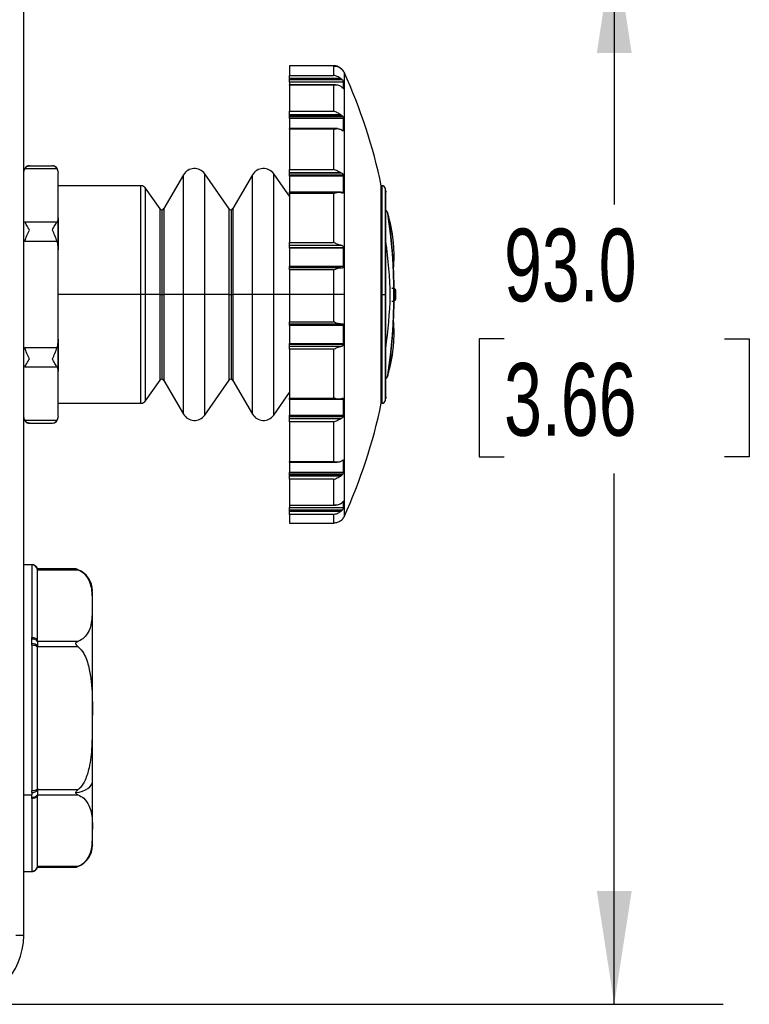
# Model space of a CAD drawing. Header units: millimetres. Extents: x 19 to 819, y 19 to 629.
# Tile 13 of 21: x 574 to 638, y 306 to 392. Entities that reach past the tile are written whole.
import ezdxf

# ---------------------------------------------------------------- set-up
doc = ezdxf.new("R2010")
doc.units = ezdxf.units.MM
doc.header["$LTSCALE"] = 3
doc.layers.add('DIMENSIONS', color=140, linetype='Continuous', lineweight=25)
doc.styles.add('SLDTEXTSTYLE0', font='TXT', dxfattribs={"width": 0.7})
doc.dimstyles.new('SLDDIMSTYLE1', dxfattribs={"dimtxt": 6.474023, "dimasz": 9.906, "dimexe": 0, "dimexo": 0.0625, "dimgap": 1.618506, "dimtad": 0, "dimtih": 1, "dimtoh": 1, "dimrnd": 1e-09, "dimzin": 4, "dimdsep": 46, "dimtxsty": 'SLDTEXTSTYLE0', "dimsah": 1, "dimcen": 0.09, "dimadec": 0, "dimazin": 1, "dimtfac": 1, "dimtofl": 0, "dimtmove": 0, "dimatfit": 3, "dimfxl": 0, "dimfrac": 2, "dimtolj": 1, "dimtzin": 12, "dimarcsym": 0})
doc.dimstyles.new('SLDDIMSTYLE2', dxfattribs={"dimtxt": 6.474023, "dimasz": 9.906, "dimexe": 0, "dimexo": 0.0625, "dimgap": 1.618506, "dimtad": 0, "dimtih": 1, "dimtoh": 1, "dimrnd": 1e-09, "dimzin": 4, "dimdsep": 46, "dimtxsty": 'SLDTEXTSTYLE0', "dimsah": 1, "dimcen": 0.09, "dimadec": 0, "dimazin": 1, "dimtfac": 1, "dimtmove": 0, "dimatfit": 0, "dimfxl": 0, "dimfrac": 2, "dimtolj": 1, "dimtzin": 12, "dimarcsym": 0})

# ---------------------------------------------------------------- blocks, each defined once
blk = doc.blocks.new('_D_9')
at = {"layer": 'DIMENSIONS'}
for p, q in [((575.217, 399.127), (635.858, 399.127)), ((626.333, 399.127), (626.333, 375.98)), ((616.714, 364.241), (614.54, 364.241)), ((614.54, 364.241), (614.54, 353.952)), ((635.952, 364.241), (638.126, 364.241)), ((638.126, 364.241), (638.126, 353.952)), ((614.54, 353.952), (616.714, 353.952)), ((638.126, 353.952), (635.952, 353.952)), ((626.333, 306.127), (626.333, 352.502)), ((572.577, 306.127), (635.858, 306.127))]:
    blk.add_line(p, q, dxfattribs=at)
for points in [[(626.333, 399.127), (624.809, 389.221), (627.857, 389.221)], [(626.333, 306.127), (627.857, 316.033), (624.809, 316.033)]]:
    blk.add_solid(points, dxfattribs=at)
at = {"layer": 'DIMENSIONS', "char_height": 6.35, "attachment_point": 1, "style": 'SLDTEXTSTYLE0'}
for s, insert in [('93.0', (616.714, 373.876)), ('3.66', (616.714, 362.137))]:
    blk.add_mtext(s, dxfattribs=dict(at, insert=insert))
blk = doc.blocks.new('_D_10')
at = {"layer": 'DIMENSIONS'}
for p, q in [((626.333, 445.127), (626.333, 464.177)), ((567.623, 445.127), (635.858, 445.127)), ((616.714, 422.836), (614.54, 422.836)), ((614.54, 422.836), (614.54, 412.547)), ((635.952, 422.836), (638.126, 422.836)), ((638.126, 422.836), (638.126, 412.547)), ((614.54, 412.547), (616.714, 412.547)), ((638.126, 412.547), (635.952, 412.547)), ((575.217, 399.127), (635.858, 399.127)), ((626.333, 399.127), (626.333, 380.077))]:
    blk.add_line(p, q, dxfattribs=at)
for points in [[(626.333, 445.127), (627.857, 455.033), (624.809, 455.033)], [(626.333, 399.127), (624.809, 389.221), (627.857, 389.221)]]:
    blk.add_solid(points, dxfattribs=at)
at = {"layer": 'DIMENSIONS', "char_height": 6.35, "attachment_point": 1, "style": 'SLDTEXTSTYLE0'}
for s, insert in [('46.0', (616.714, 432.471)), ('1.81', (616.714, 420.732))]:
    blk.add_mtext(s, dxfattribs=dict(at, insert=insert))

msp = doc.modelspace()

# ---------------------------------------------------------------- linework, layer by layer
for p, q in [((574.767, 312.127), (574.767, 408.539)), ((601.852, 388.098), (597.967, 388.098)), ((597.967, 388.083), (597.967, 388.098)), ((601.857, 388.083), (597.967, 388.083)), ((601.829, 388.083), (597.967, 388.083)), ((597.967, 388.083), (597.967, 387.265)), ((597.967, 388.083), (597.967, 388.083)), ((601.829, 388.083), (601.829, 387.265)), ((602.442, 387.898), (602.535, 387.816)), ((602.533, 387.806), (602.445, 387.883)), ((597.967, 387.265), (601.829, 387.265)), ((597.967, 387.006), (597.967, 387.265)), ((597.967, 387.006), (602.442, 387.006)), ((597.967, 386.928), (597.967, 387.006)), ((602.442, 387.006), (602.535, 386.928)), ((602.535, 387.816), (602.521, 387.816)), ((602.695, 387.606), (602.695, 387.627)), ((602.739, 387.543), (602.739, 368.127)), ((602.535, 386.928), (597.967, 386.928)), ((597.967, 386.86), (597.967, 386.928)), ((602.598, 386.86), (597.967, 386.86)), ((597.967, 386.67), (597.967, 386.86)), ((602.695, 386.67), (597.967, 386.67)), ((597.967, 386.67), (597.967, 386.406)), ((602.006, 386.439), (597.967, 386.439)), ((597.967, 386.422), (597.967, 386.439)), ((601.829, 386.422), (597.967, 386.422)), ((597.967, 386.422), (597.967, 384.125)), ((601.829, 386.422), (601.829, 384.125)), ((602.533, 386.235), (602.445, 386.307)), ((602.535, 386.928), (602.598, 386.86)), ((602.695, 386.119), (602.695, 386.67)), ((602.659, 386.119), (602.695, 386.119)), ((602.695, 386.119), (602.69, 386.104)), ((597.967, 384.125), (601.829, 384.125)), ((597.967, 383.836), (597.967, 384.125)), ((597.967, 383.836), (602.442, 383.836)), ((597.967, 383.773), (597.967, 383.836)), ((602.535, 383.773), (597.967, 383.773)), ((597.967, 383.644), (597.967, 383.773)), ((602.646, 383.644), (597.967, 383.644)), ((597.967, 383.487), (597.967, 383.644)), ((602.442, 383.836), (602.535, 383.773)), ((602.695, 383.487), (597.967, 383.487)), ((597.967, 383.487), (597.967, 382.709)), ((602.695, 382.461), (602.695, 383.487)), ((602.156, 382.61), (597.967, 382.61)), ((597.967, 382.555), (597.967, 382.61)), ((601.829, 382.555), (597.967, 382.555)), ((597.967, 382.555), (597.967, 379.054)), ((601.829, 382.555), (601.829, 379.054)), ((602.533, 382.48), (602.445, 382.539)), ((602.559, 382.461), (602.695, 382.461)), ((575.267, 379.365), (577.267, 379.365)), ((577.682, 379.097), (574.851, 379.097)), ((577.682, 379.097), (577.767, 378.743)), ((577.767, 374.832), (577.767, 378.743)), ((588.717, 378.577), (587.014, 375.627)), ((588.717, 368.127), (588.717, 378.577)), ((592.704, 375.613), (590.571, 378.658)), ((590.571, 368.127), (590.571, 378.658)), ((594.744, 378.577), (593.041, 375.627)), ((594.744, 368.127), (594.744, 378.577)), ((597.967, 376.703), (596.598, 378.658)), ((596.598, 368.127), (596.598, 378.658)), ((597.967, 379.054), (601.829, 379.054)), ((597.967, 378.772), (597.967, 379.054)), ((597.967, 378.772), (602.442, 378.772)), ((597.967, 378.731), (597.967, 378.772)), ((602.535, 378.731), (597.967, 378.731)), ((597.967, 378.557), (597.967, 378.731)), ((602.677, 378.557), (597.967, 378.557)), ((597.967, 378.451), (597.967, 378.557)), ((602.695, 378.451), (597.967, 378.451)), ((597.967, 378.451), (597.967, 377.075)), ((602.442, 378.772), (602.535, 378.731)), ((602.695, 377.075), (602.695, 378.451)), ((585.006, 377.627), (577.767, 377.627)), ((585.006, 368.127), (585.006, 377.627)), ((606.057, 377.627), (605.99, 377.627)), ((605.99, 368.127), (605.99, 377.627)), ((606.057, 368.127), (606.057, 377.627)), ((586.677, 375.613), (585.416, 377.414)), ((585.416, 368.127), (585.416, 377.414)), ((597.967, 377.075), (602.695, 377.075)), ((597.967, 377.059), (597.967, 377.075)), ((602.447, 377.059), (597.967, 377.059)), ((597.967, 376.947), (597.967, 377.059)), ((601.829, 376.947), (597.967, 376.947)), ((597.967, 376.947), (597.967, 372.666)), ((601.829, 376.947), (601.829, 372.666)), ((602.533, 376.994), (602.445, 377.032)), ((606.351, 368.127), (606.351, 377.386)), ((606.392, 359.074), (606.392, 377.181)), ((586.677, 368.127), (586.677, 375.613)), ((586.841, 375.527), (586.841, 368.127)), ((587.014, 375.627), (587.014, 368.127)), ((592.704, 368.127), (592.704, 375.613)), ((592.868, 375.527), (592.868, 368.127)), ((593.041, 375.627), (593.041, 368.127)), ((574.851, 374.478), (577.682, 374.478)), ((577.767, 374.832), (577.682, 374.478)), ((577.767, 372.038), (577.767, 374.832)), ((577.767, 374.832), (577.767, 372.038)), ((577.682, 372.746), (574.851, 372.746)), ((577.682, 372.746), (577.767, 372.038)), ((597.967, 372.666), (601.829, 372.666)), ((597.967, 372.424), (597.967, 372.666)), ((597.967, 372.424), (602.442, 372.424)), ((597.967, 372.409), (597.967, 372.424)), ((602.535, 372.409), (597.967, 372.409)), ((597.967, 372.212), (597.967, 372.409)), ((602.442, 372.424), (602.535, 372.409)), ((577.767, 364.216), (577.767, 372.038)), ((602.693, 372.212), (597.967, 372.212)), ((597.967, 372.171), (597.967, 372.212)), ((602.695, 372.171), (597.967, 372.171)), ((597.967, 372.171), (597.967, 370.609)), ((602.693, 372.212), (602.695, 372.171)), ((602.695, 370.609), (602.695, 372.171)), ((597.967, 370.609), (602.695, 370.609)), ((597.967, 370.454), (597.967, 370.609)), ((602.447, 370.454), (597.967, 370.454)), ((597.967, 370.276), (597.967, 370.454)), ((597.967, 370.276), (597.967, 368.127)), ((601.829, 370.276), (597.967, 370.276)), ((601.829, 370.276), (601.829, 368.127)), ((602.533, 370.438), (602.445, 370.451)), ((585.006, 368.127), (577.767, 368.127)), ((585.416, 368.127), (585.006, 368.127)), ((585.006, 358.627), (585.006, 368.127)), ((586.677, 368.127), (585.416, 368.127)), ((585.416, 358.841), (585.416, 368.127)), ((586.677, 368.127), (586.841, 368.127)), ((586.677, 360.642), (586.677, 368.127)), ((586.841, 368.127), (587.014, 368.127)), ((586.841, 368.127), (586.841, 360.727)), ((588.717, 368.127), (587.014, 368.127)), ((587.014, 368.127), (587.014, 360.627)), ((590.571, 368.127), (588.717, 368.127)), ((588.717, 357.677), (588.717, 368.127)), ((592.704, 368.127), (590.571, 368.127)), ((590.571, 357.596), (590.571, 368.127)), ((592.704, 368.127), (592.868, 368.127)), ((592.704, 360.642), (592.704, 368.127)), ((592.868, 368.127), (593.041, 368.127)), ((592.868, 368.127), (592.868, 360.727)), ((594.744, 368.127), (593.041, 368.127)), ((593.041, 368.127), (593.041, 360.627)), ((596.598, 368.127), (594.744, 368.127)), ((594.744, 357.677), (594.744, 368.127)), ((596.598, 357.596), (596.598, 368.127)), ((597.967, 368.127), (596.598, 368.127)), ((601.829, 368.127), (597.967, 368.127)), ((597.967, 368.127), (597.967, 365.73)), ((602.739, 368.127), (601.829, 368.127)), ((601.829, 368.127), (601.829, 365.73)), ((602.739, 368.127), (602.739, 348.712)), ((605.99, 358.627), (605.99, 368.127)), ((605.99, 368.127), (606.057, 368.127)), ((606.057, 368.127), (606.351, 368.127)), ((606.057, 358.627), (606.057, 368.127)), ((606.351, 358.868), (606.351, 368.127)), ((607.122, 368.64), (607.098, 368.701)), ((607.219, 368.395), (607.271, 368.395)), ((607.271, 367.806), (607.218, 367.806)), ((597.967, 365.73), (601.829, 365.73)), ((597.967, 365.554), (597.967, 365.73)), ((597.967, 365.554), (602.446, 365.554)), ((597.967, 365.403), (597.967, 365.554)), ((602.442, 365.557), (602.535, 365.572)), ((602.535, 365.572), (602.566, 365.571)), ((602.695, 365.403), (597.967, 365.403)), ((597.967, 365.403), (597.967, 363.845)), ((602.695, 363.845), (602.695, 365.403)), ((577.767, 364.216), (577.682, 363.509)), ((577.767, 361.423), (577.767, 364.216)), ((577.767, 364.216), (577.767, 361.423)), ((597.967, 363.845), (602.695, 363.845)), ((597.967, 363.801), (597.967, 363.845)), ((597.967, 363.801), (602.692, 363.801)), ((597.967, 363.604), (597.967, 363.801)), ((602.695, 363.845), (602.692, 363.801)), ((574.851, 363.509), (577.682, 363.509)), ((597.967, 363.604), (602.533, 363.604)), ((597.967, 363.59), (597.967, 363.604)), ((602.445, 363.59), (597.967, 363.59)), ((597.967, 363.346), (597.967, 363.59)), ((601.829, 363.346), (597.967, 363.346)), ((597.967, 363.346), (597.967, 359.084)), ((601.829, 363.346), (601.829, 359.084)), ((602.533, 363.604), (602.445, 363.59)), ((577.682, 361.777), (574.851, 361.777)), ((577.682, 361.777), (577.767, 361.423)), ((577.767, 357.512), (577.767, 361.423)), ((585.416, 358.841), (586.677, 360.642)), ((587.014, 360.627), (588.717, 357.677)), ((590.571, 357.596), (592.704, 360.642)), ((593.041, 360.627), (594.744, 357.677)), ((596.598, 357.596), (597.967, 359.551)), ((577.767, 358.627), (585.006, 358.627)), ((597.967, 359.084), (601.829, 359.084)), ((597.967, 358.974), (597.967, 359.084)), ((597.967, 358.974), (602.446, 358.974)), ((597.967, 358.963), (597.967, 358.974)), ((602.695, 358.963), (597.967, 358.963)), ((597.967, 358.963), (597.967, 357.596)), ((602.442, 359.001), (602.535, 359.042)), ((602.695, 357.596), (602.695, 358.963)), ((605.99, 358.627), (606.057, 358.627)), ((574.851, 357.158), (577.682, 357.158)), ((577.767, 357.512), (577.682, 357.158)), ((597.967, 357.596), (602.695, 357.596)), ((597.967, 357.488), (597.967, 357.596)), ((597.967, 357.488), (602.676, 357.488)), ((597.967, 357.315), (597.967, 357.488)), ((597.967, 357.315), (602.533, 357.315)), ((597.967, 357.276), (597.967, 357.315)), ((602.445, 357.276), (597.967, 357.276)), ((597.967, 356.992), (597.967, 357.276)), ((601.829, 356.992), (597.967, 356.992)), ((597.967, 356.992), (597.967, 353.528)), ((601.829, 356.992), (601.829, 353.528)), ((602.533, 357.315), (602.445, 357.276)), ((575.267, 356.89), (577.267, 356.89)), ((597.967, 353.528), (601.829, 353.528)), ((597.967, 353.474), (597.967, 353.528)), ((597.967, 353.474), (602.151, 353.474)), ((597.967, 353.474), (597.967, 352.618)), ((602.442, 353.545), (602.535, 353.609)), ((602.695, 353.629), (602.564, 353.629)), ((602.695, 352.618), (602.695, 353.629)), ((597.967, 352.618), (602.695, 352.618)), ((597.967, 352.459), (597.967, 352.618)), ((597.967, 352.459), (602.644, 352.459)), ((597.967, 352.331), (597.967, 352.459)), ((597.967, 352.331), (602.533, 352.331)), ((597.967, 352.271), (597.967, 352.331)), ((602.445, 352.271), (597.967, 352.271)), ((597.967, 351.981), (597.967, 352.271)), ((601.829, 351.981), (597.967, 351.981)), ((597.967, 351.981), (597.967, 349.733)), ((601.829, 351.981), (601.829, 349.733)), ((602.533, 352.331), (602.445, 352.271)), ((602.695, 350.043), (602.661, 350.043)), ((602.695, 349.511), (602.695, 350.043)), ((597.967, 349.733), (601.829, 349.733)), ((597.967, 349.717), (597.967, 349.733)), ((597.967, 349.717), (602.003, 349.717)), ((597.967, 349.717), (597.967, 349.511)), ((597.967, 349.511), (602.695, 349.511)), ((597.967, 349.32), (597.967, 349.511)), ((597.967, 349.32), (602.596, 349.32)), ((597.967, 349.252), (597.967, 349.32)), ((597.967, 349.252), (602.533, 349.252)), ((597.967, 349.179), (597.967, 349.252)), ((602.445, 349.179), (597.967, 349.179)), ((597.967, 348.918), (597.967, 349.179)), ((602.442, 349.849), (602.535, 349.926)), ((602.533, 349.252), (602.445, 349.179)), ((602.596, 349.32), (602.533, 349.252)), ((601.829, 348.918), (597.967, 348.918)), ((597.967, 348.918), (597.967, 348.157)), ((601.829, 348.918), (601.829, 348.157)), ((602.442, 348.357), (602.535, 348.439)), ((602.695, 348.627), (602.695, 348.639)), ((597.967, 348.157), (601.852, 348.157)), ((597.967, 348.157), (601.829, 348.157)), ((597.967, 348.157), (597.967, 348.157)), ((575.486, 344.527), (574.767, 344.527)), ((575.467, 344.522), (575.472, 344.526)), ((575.467, 344.522), (575.467, 338.153)), ((575.483, 344.527), (575.472, 344.526)), ((579.319, 344.156), (575.966, 344.156)), ((575.967, 344.022), (575.967, 344.089)), ((575.967, 344.089), (579.507, 344.089)), ((575.967, 337.891), (575.967, 344.022)), ((580.767, 325.574), (580.767, 342.188)), ((575.472, 338.018), (575.467, 338.153)), ((575.467, 337.496), (575.472, 337.634)), ((575.467, 337.496), (575.467, 324.759)), ((575.967, 337.825), (575.967, 337.891)), ((579.507, 337.825), (575.967, 337.825)), ((575.967, 337.258), (575.967, 337.392)), ((575.967, 337.392), (579.507, 337.392)), ((575.967, 324.997), (575.967, 337.258)), ((574.767, 324.427), (575.483, 324.427)), ((575.472, 324.62), (575.467, 324.759)), ((575.467, 324.101), (575.472, 324.236)), ((575.472, 324.62), (575.483, 324.427)), ((575.472, 324.236), (575.483, 324.427)), ((575.967, 324.863), (575.967, 324.997)), ((579.507, 324.863), (575.967, 324.863)), ((575.967, 324.363), (575.967, 324.43)), ((575.967, 324.43), (579.507, 324.43)), ((575.967, 318.233), (575.967, 324.363)), ((575.467, 324.101), (575.467, 317.733)), ((575.967, 318.166), (575.967, 318.233)), ((574.767, 317.727), (575.486, 317.727)), ((575.472, 317.729), (575.467, 317.733)), ((575.472, 317.729), (575.483, 317.727)), ((575.966, 318.099), (579.319, 318.099)), ((579.507, 318.166), (575.967, 318.166)), ((574.767, 312.127), (574.067, 312.127))]:
    msp.add_line(p, q)
at = {"flags": 128}
for points in [[(606.392, 377.181), (606.398, 377.121), (606.392, 377.065)], [(606.392, 359.19), (606.398, 359.133), (606.392, 359.074)], [(575.967, 337.891), (575.957, 337.942), (575.928, 337.992), (575.882, 338.037), (575.82, 338.077), (575.744, 338.109), (575.658, 338.134), (575.564, 338.148), (575.467, 338.153)], [(575.967, 337.258), (575.957, 337.305), (575.928, 337.349), (575.882, 337.39), (575.82, 337.426), (575.744, 337.456), (575.658, 337.478), (575.564, 337.491), (575.467, 337.496)], [(579.317, 324.613), (579.619, 324.67), (579.899, 324.75), (580.149, 324.852), (580.364, 324.973), (580.536, 325.109), (580.663, 325.257), (580.741, 325.414), (580.767, 325.574)], [(575.967, 324.997), (575.957, 324.95), (575.928, 324.906), (575.882, 324.864), (575.82, 324.828), (575.744, 324.799), (575.658, 324.777), (575.564, 324.763), (575.467, 324.759)], [(575.967, 324.363), (575.957, 324.312), (575.928, 324.263), (575.882, 324.218), (575.82, 324.178), (575.744, 324.145), (575.658, 324.121), (575.564, 324.106), (575.467, 324.101)]]:
    msp.add_lwpolyline(points, dxfattribs=at)
for centre, radius, start, end in [((601.829, 387.128), 1, 24.56655, 29.99824), ((560.273, 368.128), 46.694, 11.73872, 24.57013), ((575.267, 378.865), 0.5, 89.99895, 180.0003), ((577.267, 378.865), 0.5, 359.9997, 90.00094), ((589.67, 378.027), 1.1, 35.00029, 149.99981), ((595.697, 378.027), 1.1, 35.00033, 149.99977), ((585.006, 377.127), 0.5, 34.99789, 90.0019), ((606.057, 377.327), 0.3, 11.36176, 90.00025), ((560.073, 368.089), 47.202, 11.10579, 11.36041), ((586.841, 375.727), 0.2, 214.99835, 270.00062), ((586.841, 375.727), 0.2, 269.99752, 330.0032), ((592.868, 375.727), 0.2, 214.99835, 270.00062), ((592.868, 375.727), 0.2, 269.99805, 330.0032), ((594.831, 371.59), 12.268, 5.82201, 17.05358), ((560.272, 368.127), 46.823, 351.32795, 8.67205), ((594.898, 371.424), 12.217, 5.52623, 16.22326), ((560.272, 368.127), 46.84, 351.76354, 8.23646), ((560.272, 368.127), 46.841, 351.88987, 8.15545), ((560.331, 368.133), 46.941, 5.46211, 5.74796), ((595.379, 371.483), 11.733, 354.56525, 5.46959), ((606.971, 368.393), 0.3, 0.32707, 61.99819), ((560.257, 368.127), 46.962, 359.60797, 0.32603), ((560.316, 368.127), 46.956, 359.99999, 0.32598), ((560.117, 368.128), 47.155, 359.60883, 359.99934), ((606.971, 367.808), 0.3, 298.08094, 359.60629), ((595.379, 364.772), 11.733, 354.53042, 5.43473), ((594.831, 364.665), 12.268, 342.94642, 354.17799), ((594.898, 364.83), 12.218, 343.77682, 354.47369), ((560.331, 368.122), 46.941, 354.25204, 354.53789), ((586.841, 360.527), 0.2, 90.00071, 144.99622), ((586.841, 360.527), 0.2, 30.00157, 90.00141), ((592.868, 360.527), 0.2, 90.00071, 144.99622), ((592.868, 360.527), 0.2, 30.00157, 90.00088), ((585.006, 359.127), 0.5, 270.00119, 324.99902), ((560.272, 368.127), 46.694, 335.42996, 348.26122), ((606.057, 358.927), 0.3, 269.99975, 348.63824), ((560.073, 368.166), 47.202, 348.63959, 348.89421), ((575.267, 357.39), 0.5, 179.99957, 270.0111), ((577.267, 357.39), 0.5, 270.04649, 0.00006), ((589.67, 358.227), 1.1, 210.00006, 325.0003), ((595.697, 358.227), 1.1, 210.0001, 325.00027), ((601.829, 349.127), 1, 329.99725, 335.4297), ((575.467, 344.022), 0.5, 0.01149, 90.01156), ((575.471, 344.026), 0.5, 7.26387, 89.86171), ((578.767, 342.235), 1.998, 68.55389, 73.93121), ((578.605, 341.823), 2.441, 68.24628, 68.53888), ((578.767, 342.233), 2, 359.99998, 68.20083), ((575.579, 337.564), 0.467, 33.89625, 103.30281), ((575.515, 337.096), 0.54, 33.16852, 94.54158), ((575.515, 325.158), 0.54, 265.45912, 326.83078), ((575.579, 324.69), 0.467, 256.69883, 326.10212), ((578.767, 320.022), 2, 291.33098, 0.00018), ((575.467, 318.233), 0.5, 269.98929, 359.98765), ((575.471, 318.229), 0.5, 270.1396, 352.73578), ((578.768, 320.017), 1.995, 286.05337, 290.81694), ((578.856, 319.789), 1.751, 290.77081, 291.36498), ((568.767, 312.127), 6, 270.00002, 359.99998)]:
    msp.add_arc(centre, radius, start, end)
for points, knots in [([(602.442, 387.898), (602.4, 387.927), (602.308, 387.992), (602.105, 388.079), (601.936, 388.091), (601.829, 388.098)], [0, 0, 0, 0, 0.232745, 0.514404, 1, 1, 1, 1]), ([(601.829, 388.083), (601.938, 388.076), (602.107, 388.065), (602.311, 387.977), (602.403, 387.913), (602.445, 387.883)], [0, 0, 0, 0, 0.490697, 0.764694, 1, 1, 1, 1]), ([(602.442, 387.006), (602.4, 387.034), (602.305, 387.099), (602.106, 387.204), (601.936, 387.242), (601.829, 387.265)], [0, 0, 0, 0, 0.228184, 0.51253, 1, 1, 1, 1]), ([(602.695, 387.606), (602.693, 387.608), (602.686, 387.617), (602.672, 387.639), (602.646, 387.674), (602.605, 387.729), (602.565, 387.773), (602.537, 387.801), (602.533, 387.806)], [0, 0, 0, 0, 0.031034, 0.135595, 0.304492, 0.539842, 0.928868, 1, 1, 1, 1]), ([(602.535, 387.816), (602.558, 387.792), (602.598, 387.75), (602.643, 387.691), (602.672, 387.65), (602.686, 387.628), (602.692, 387.62)], [0, 0, 0, 0, 0.398715, 0.689076, 0.883749, 1, 1, 1, 1]), ([(601.829, 386.422), (601.945, 386.433), (602.116, 386.449), (602.324, 386.384), (602.408, 386.331), (602.445, 386.307)], [0, 0, 0, 0, 0.538467, 0.792814, 1, 1, 1, 1]), ([(602.685, 386.105), (602.681, 386.105), (602.667, 386.107), (602.645, 386.131), (602.602, 386.168), (602.564, 386.206), (602.537, 386.231), (602.533, 386.235)], [0, 0, 0, 0, 0.050934, 0.205622, 0.4548, 0.912174, 1, 1, 1, 1]), ([(602.598, 386.86), (602.615, 386.837), (602.643, 386.799), (602.673, 386.741), (602.691, 386.7), (602.694, 386.677), (602.695, 386.67)], [0, 0, 0, 0, 0.384501, 0.672086, 0.896625, 1, 1, 1, 1]), ([(602.442, 383.836), (602.4, 383.861), (602.302, 383.92), (602.104, 384.031), (601.936, 384.088), (601.829, 384.125)], [0, 0, 0, 0, 0.2185315, 0.5026072, 1, 1, 1, 1]), ([(602.535, 383.773), (602.559, 383.752), (602.602, 383.715), (602.632, 383.666), (602.646, 383.644)], [0, 0, 0, 0, 0.553829, 1, 1, 1, 1]), ([(602.646, 383.644), (602.656, 383.624), (602.675, 383.586), (602.691, 383.533), (602.694, 383.5), (602.695, 383.487)], [0, 0, 0, 0, 0.4024193, 0.7685766, 1, 1, 1, 1]), ([(601.829, 382.555), (601.933, 382.581), (602.093, 382.621), (602.308, 382.604), (602.403, 382.559), (602.445, 382.539)], [0, 0, 0, 0, 0.506577, 0.778762, 1, 1, 1, 1]), ([(602.695, 382.461), (602.695, 382.45), (602.694, 382.431), (602.676, 382.406), (602.643, 382.409), (602.6, 382.431), (602.563, 382.457), (602.537, 382.476), (602.533, 382.48)], [0, 0, 0, 0, 0.15463, 0.259618, 0.374718, 0.558798, 0.926076, 1, 1, 1, 1]), ([(574.851, 379.097), (574.907, 379.176), (575.011, 379.321), (575.186, 379.351), (575.267, 379.365)], [0, 0, 0, 0, 0.540444, 1, 1, 1, 1]), ([(577.682, 379.097), (577.627, 379.175), (577.523, 379.321), (577.348, 379.351), (577.267, 379.365)], [0, 0, 0, 0, 0.537339, 1, 1, 1, 1]), ([(602.442, 378.772), (602.399, 378.79), (602.298, 378.834), (602.099, 378.94), (601.935, 379.009), (601.829, 379.054)], [0, 0, 0, 0, 0.207538, 0.4888354, 1, 1, 1, 1]), ([(602.535, 378.731), (602.559, 378.716), (602.604, 378.687), (602.65, 378.624), (602.668, 378.579), (602.677, 378.557)], [0, 0, 0, 0, 0.36524, 0.689604, 1, 1, 1, 1]), ([(602.677, 378.557), (602.682, 378.538), (602.692, 378.504), (602.694, 378.468), (602.695, 378.451)], [0, 0, 0, 0, 0.551089, 1, 1, 1, 1]), ([(601.829, 376.947), (601.933, 376.985), (602.085, 377.041), (602.298, 377.068), (602.397, 377.044), (602.445, 377.032)], [0, 0, 0, 0, 0.520877, 0.768672, 1, 1, 1, 1]), ([(602.695, 377.075), (602.694, 377.059), (602.693, 377.03), (602.678, 376.992), (602.649, 376.967), (602.601, 376.965), (602.562, 376.979), (602.537, 376.991), (602.533, 376.994)], [0, 0, 0, 0, 0.201886, 0.36062, 0.494737, 0.650159, 0.940471, 1, 1, 1, 1]), ([(606.392, 375.502), (606.392, 375.502), (606.416, 375.485), (606.458, 375.432), (606.523, 375.331), (606.546, 375.241), (606.56, 375.187)], [0, 0, 0, 0, 0.00432, 0.237023, 0.548044, 1, 1, 1, 1]), ([(606.392, 375.435), (606.392, 375.435), (606.415, 375.423), (606.457, 375.383), (606.522, 375.303), (606.546, 375.23), (606.56, 375.187)], [0, 0, 0, 0, 0.004776, 0.249289, 0.563892, 1, 1, 1, 1]), ([(575.267, 373.746), (575.191, 373.883), (575.057, 374.129), (574.914, 374.371), (574.851, 374.478)], [0, 0, 0, 0, 0.556965, 1, 1, 1, 1]), ([(577.267, 373.746), (577.341, 373.882), (577.476, 374.129), (577.619, 374.37), (577.682, 374.478)], [0, 0, 0, 0, 0.553646, 1, 1, 1, 1]), ([(574.851, 372.746), (574.909, 372.924), (575.023, 373.267), (575.187, 373.59), (575.267, 373.746)], [0, 0, 0, 0, 0.51623, 1, 1, 1, 1]), ([(577.682, 372.746), (577.624, 372.923), (577.51, 373.266), (577.346, 373.589), (577.267, 373.746)], [0, 0, 0, 0, 0.5129377, 1, 1, 1, 1]), ([(602.442, 372.424), (602.399, 372.433), (602.296, 372.456), (602.094, 372.546), (601.934, 372.618), (601.829, 372.666)], [0, 0, 0, 0, 0.199545, 0.47652, 1, 1, 1, 1]), ([(602.535, 372.409), (602.559, 372.402), (602.603, 372.39), (602.65, 372.34), (602.677, 372.285), (602.689, 372.241), (602.692, 372.217), (602.693, 372.212)], [0, 0, 0, 0, 0.268736, 0.502489, 0.728075, 0.94942, 1, 1, 1, 1]), ([(606.392, 363.429), (606.576, 364.964), (606.949, 368.073), (606.579, 371.182), (606.392, 372.756)], [0, 0, 0, 0, 0.493653, 1, 1, 1, 1]), ([(601.829, 370.276), (601.933, 370.321), (602.089, 370.389), (602.297, 370.453), (602.4, 370.452), (602.445, 370.451)], [0, 0, 0, 0, 0.526355, 0.790401, 1, 1, 1, 1]), ([(602.695, 370.609), (602.694, 370.59), (602.692, 370.554), (602.678, 370.505), (602.652, 370.465), (602.607, 370.435), (602.563, 370.433), (602.537, 370.437), (602.533, 370.438)], [0, 0, 0, 0, 0.207205, 0.3905871, 0.5517454, 0.7111476, 0.9529748, 1, 1, 1, 1]), ([(606.916, 368.693), (606.936, 368.691), (606.977, 368.687), (607.036, 368.665), (607.093, 368.631), (607.147, 368.581), (607.2, 368.503), (607.212, 368.434), (607.219, 368.395)], [0, 0, 0, 0, 0.129062, 0.264485, 0.40595, 0.552968, 0.741954, 1, 1, 1, 1]), ([(607.218, 367.806), (607.212, 367.766), (607.2, 367.697), (607.147, 367.62), (607.093, 367.569), (607.036, 367.536), (606.976, 367.514), (606.936, 367.51), (606.916, 367.508)], [0, 0, 0, 0, 0.258031, 0.447037, 0.594047, 0.735504, 0.870922, 1, 1, 1, 1]), ([(602.442, 365.557), (602.399, 365.557), (602.298, 365.555), (602.09, 365.617), (601.933, 365.685), (601.829, 365.73)], [0, 0, 0, 0, 0.198834, 0.471407, 1, 1, 1, 1]), ([(602.599, 365.571), (602.6, 365.571), (602.619, 365.571), (602.65, 365.548), (602.68, 365.504), (602.693, 365.453), (602.694, 365.418), (602.695, 365.403)], [0, 0, 0, 0, 0.017633, 0.261736, 0.495971, 0.779664, 1, 1, 1, 1]), ([(602.692, 363.801), (602.689, 363.78), (602.681, 363.741), (602.657, 363.688), (602.619, 363.639), (602.573, 363.612), (602.541, 363.606), (602.533, 363.604)], [0, 0, 0, 0, 0.228593, 0.4393893, 0.6411048, 0.9056767, 1, 1, 1, 1]), ([(575.267, 362.509), (575.187, 362.666), (575.023, 362.988), (574.909, 363.332), (574.851, 363.509)], [0, 0, 0, 0, 0.487056, 1, 1, 1, 1]), ([(577.267, 362.509), (577.346, 362.665), (577.51, 362.987), (577.624, 363.331), (577.682, 363.509)], [0, 0, 0, 0, 0.483764, 1, 1, 1, 1]), ([(601.829, 363.346), (601.934, 363.393), (602.095, 363.466), (602.298, 363.557), (602.402, 363.58), (602.445, 363.59)], [0, 0, 0, 0, 0.520953, 0.799919, 1, 1, 1, 1]), ([(574.851, 361.777), (574.914, 361.884), (575.057, 362.126), (575.192, 362.372), (575.267, 362.509)], [0, 0, 0, 0, 0.446353, 1, 1, 1, 1]), ([(577.682, 361.777), (577.619, 361.884), (577.476, 362.125), (577.342, 362.371), (577.267, 362.509)], [0, 0, 0, 0, 0.443027, 1, 1, 1, 1]), ([(606.56, 361.068), (606.546, 361.014), (606.523, 360.924), (606.458, 360.822), (606.416, 360.77), (606.392, 360.753), (606.392, 360.753)], [0, 0, 0, 0, 0.451892, 0.763, 0.99566, 1, 1, 1, 1]), ([(606.392, 360.82), (606.392, 360.82), (606.415, 360.832), (606.457, 360.872), (606.522, 360.951), (606.546, 361.025), (606.56, 361.068)], [0, 0, 0, 0, 0.004755, 0.249278, 0.56383, 1, 1, 1, 1]), ([(602.442, 359.001), (602.4, 358.99), (602.302, 358.965), (602.089, 358.99), (601.932, 359.046), (601.829, 359.084)], [0, 0, 0, 0, 0.206824, 0.477114, 1, 1, 1, 1]), ([(602.535, 359.042), (602.557, 359.052), (602.592, 359.069), (602.646, 359.071), (602.681, 359.043), (602.693, 359.004), (602.695, 358.976), (602.695, 358.963)], [0, 0, 0, 0, 0.3047345, 0.4945925, 0.6440117, 0.8339632, 1, 1, 1, 1]), ([(575.267, 356.89), (575.186, 356.904), (575.011, 356.934), (574.907, 357.079), (574.851, 357.158)], [0, 0, 0, 0, 0.462669, 1, 1, 1, 1]), ([(577.267, 356.89), (577.347, 356.904), (577.522, 356.934), (577.626, 357.079), (577.682, 357.158)], [0, 0, 0, 0, 0.459554, 1, 1, 1, 1]), ([(601.829, 356.992), (601.935, 357.037), (602.1, 357.106), (602.3, 357.213), (602.402, 357.257), (602.445, 357.276)], [0, 0, 0, 0, 0.508434, 0.791715, 1, 1, 1, 1]), ([(602.676, 357.488), (602.667, 357.466), (602.649, 357.424), (602.604, 357.36), (602.559, 357.332), (602.533, 357.315)], [0, 0, 0, 0, 0.311289, 0.600171, 1, 1, 1, 1]), ([(602.695, 357.596), (602.694, 357.578), (602.692, 357.541), (602.681, 357.506), (602.676, 357.488)], [0, 0, 0, 0, 0.497949, 1, 1, 1, 1]), ([(602.442, 353.545), (602.4, 353.526), (602.306, 353.482), (602.093, 353.463), (601.933, 353.502), (601.829, 353.528)], [0, 0, 0, 0, 0.21946, 0.491387, 1, 1, 1, 1]), ([(602.535, 353.609), (602.558, 353.625), (602.593, 353.651), (602.639, 353.678), (602.678, 353.683), (602.695, 353.656), (602.695, 353.638), (602.695, 353.629)], [0, 0, 0, 0, 0.384749, 0.6161422, 0.7463826, 0.8714802, 1, 1, 1, 1]), ([(602.695, 352.618), (602.694, 352.604), (602.691, 352.572), (602.675, 352.522), (602.658, 352.483), (602.646, 352.462), (602.644, 352.459)], [0, 0, 0, 0, 0.2552142, 0.5724014, 0.9334357, 1, 1, 1, 1]), ([(601.829, 351.981), (601.936, 352.018), (602.105, 352.075), (602.304, 352.186), (602.402, 352.246), (602.445, 352.271)], [0, 0, 0, 0, 0.4945783, 0.780547, 1, 1, 1, 1]), ([(602.644, 352.459), (602.626, 352.431), (602.595, 352.383), (602.551, 352.346), (602.533, 352.331)], [0, 0, 0, 0, 0.589078, 1, 1, 1, 1]), ([(602.535, 349.926), (602.558, 349.948), (602.594, 349.984), (602.643, 350.027), (602.666, 350.052), (602.694, 350.06), (602.695, 350.048), (602.695, 350.043)], [0, 0, 0, 0, 0.426506, 0.706799, 0.867129, 0.941318, 1, 1, 1, 1]), ([(602.442, 349.849), (602.4, 349.823), (602.309, 349.766), (602.099, 349.708), (601.935, 349.723), (601.829, 349.733)], [0, 0, 0, 0, 0.229689, 0.506394, 1, 1, 1, 1]), ([(601.829, 348.918), (601.936, 348.941), (602.107, 348.978), (602.308, 349.083), (602.403, 349.149), (602.445, 349.179)], [0, 0, 0, 0, 0.484732, 0.770829, 1, 1, 1, 1]), ([(602.695, 349.511), (602.694, 349.502), (602.69, 349.48), (602.673, 349.442), (602.648, 349.393), (602.621, 349.352), (602.602, 349.327), (602.596, 349.32)], [0, 0, 0, 0, 0.121892, 0.315113, 0.566333, 0.877227, 1, 1, 1, 1]), ([(602.442, 348.357), (602.4, 348.328), (602.308, 348.263), (602.105, 348.176), (601.936, 348.164), (601.829, 348.157)], [0, 0, 0, 0, 0.23274, 0.5144, 1, 1, 1, 1]), ([(602.535, 348.439), (602.558, 348.463), (602.598, 348.505), (602.643, 348.564), (602.673, 348.605), (602.687, 348.629), (602.694, 348.638), (602.695, 348.639)], [0, 0, 0, 0, 0.390606, 0.67504, 0.865778, 0.979616, 1, 1, 1, 1]), ([(575.968, 344.152), (575.949, 344.202), (575.912, 344.306), (575.795, 344.429), (575.647, 344.512), (575.537, 344.522), (575.483, 344.527)], [0, 0, 0, 0, 0.24283, 0.49965, 0.756665, 1, 1, 1, 1]), ([(575.966, 344.152), (575.966, 344.153), (575.967, 344.168), (575.966, 344.113), (575.966, 344.096), (575.967, 344.089)], [0, 0, 0, 0, 0.0463725, 0.612315, 1, 1, 1, 1]), ([(579.507, 344.089), (579.467, 344.104), (579.413, 344.126), (579.351, 344.146), (579.328, 344.153), (579.32, 344.155), (579.319, 344.155)], [0, 0, 0, 0, 0.643554, 0.871415, 0.990983, 1, 1, 1, 1]), ([(579.507, 344.089), (579.681, 343.997), (580.084, 343.785), (580.595, 343.034), (580.754, 341.932), (580.757, 340.781), (580.727, 339.721), (580.56, 338.867), (580.167, 338.247), (579.796, 337.956), (579.568, 337.853), (579.507, 337.825)], [0, 0, 0, 0, 0.081608, 0.188477, 0.363357, 0.538111, 0.670704, 0.806963, 0.895438, 0.971728, 1, 1, 1, 1]), ([(575.472, 337.634), (575.478, 337.699), (575.489, 337.827), (575.478, 337.955), (575.472, 338.018)], [0, 0, 0, 0, 0.502397, 1, 1, 1, 1]), ([(575.967, 337.825), (575.966, 337.799), (575.966, 337.728), (575.967, 337.604), (575.966, 337.485), (575.966, 337.412), (575.967, 337.392)], [0, 0, 0, 0, 0.176056, 0.490261, 0.861936, 1, 1, 1, 1]), ([(579.507, 337.392), (579.465, 337.427), (579.405, 337.478), (579.344, 337.555), (579.319, 337.607), (579.315, 337.656), (579.332, 337.705), (579.392, 337.771), (579.46, 337.803), (579.507, 337.825)], [0, 0, 0, 0, 0.2740548, 0.3934969, 0.4893466, 0.5613648, 0.6300936, 0.7436133, 1, 1, 1, 1]), ([(579.507, 337.392), (579.685, 337.194), (580.162, 336.667), (580.594, 335.152), (580.795, 333.07), (580.744, 330.768), (580.742, 328.666), (580.569, 327.02), (580.202, 325.796), (579.829, 325.157), (579.569, 324.92), (579.507, 324.863)], [0, 0, 0, 0, 0.060661, 0.161523, 0.351281, 0.542142, 0.688339, 0.833955, 0.919532, 0.980622, 1, 1, 1, 1]), ([(580.767, 320.067), (580.767, 320.057), (580.767, 319.917), (580.767, 320.79), (580.767, 321.22), (580.767, 322.568), (580.767, 323.957), (580.767, 325.017), (580.767, 325.574)], [0, 0, 0, 0, 0.00503, 0.069979, 0.21675, 0.433767, 0.702111, 1, 1, 1, 1]), ([(575.967, 324.863), (575.966, 324.821), (575.966, 324.729), (575.967, 324.595), (575.966, 324.493), (575.966, 324.441), (575.967, 324.43)], [0, 0, 0, 0, 0.2886198, 0.6424171, 0.9237928, 1, 1, 1, 1]), ([(579.317, 324.613), (579.32, 324.631), (579.327, 324.675), (579.391, 324.764), (579.458, 324.822), (579.507, 324.863)], [0, 0, 0, 0, 0.168264, 0.406432, 1, 1, 1, 1]), ([(579.507, 324.43), (579.465, 324.45), (579.404, 324.478), (579.343, 324.536), (579.32, 324.578), (579.318, 324.604), (579.317, 324.613)], [0, 0, 0, 0, 0.4955717, 0.7207814, 0.9015639, 1, 1, 1, 1]), ([(579.507, 324.43), (579.681, 324.338), (580.085, 324.126), (580.591, 323.371), (580.793, 322.275), (580.744, 321.119), (580.743, 320.059), (580.557, 319.208), (580.168, 318.588), (579.796, 318.297), (579.568, 318.194), (579.507, 318.166)], [0, 0, 0, 0, 0.081538, 0.188318, 0.364538, 0.538274, 0.671445, 0.807127, 0.895526, 0.971753, 1, 1, 1, 1]), ([(575.483, 317.727), (575.537, 317.732), (575.647, 317.743), (575.795, 317.826), (575.912, 317.948), (575.949, 318.052), (575.968, 318.103)], [0, 0, 0, 0, 0.243339, 0.50035, 0.757179, 1, 1, 1, 1]), ([(575.967, 318.166), (575.966, 318.15), (575.966, 318.129), (575.966, 318.108), (575.966, 318.103)], [0, 0, 0, 0, 0.77772, 1, 1, 1, 1]), ([(579.319, 318.099), (579.319, 318.099), (579.314, 318.098), (579.354, 318.11), (579.389, 318.121), (579.456, 318.147), (579.507, 318.166)], [0, 0, 0, 0, 0.004634, 0.070709, 0.296349, 1, 1, 1, 1])]:
    msp.add_open_spline(points, degree=3, knots=knots)

# ---------------------------------------------------------------- dimensions: what is measured, and where the dimension line sits
at = {"layer": 'DIMENSIONS'}
for base, p1, p2, dimstyle, picture, middle in [((626.333, 445.127), (571.407, 399.127), (563.813, 445.127), 'SLDDIMSTYLE2', '_D_10', (626.333, 422.836)), ((626.333, 399.127), (568.767, 306.127), (571.407, 399.127), 'SLDDIMSTYLE1', '_D_9', (626.333, 364.241))]:
    dim = msp.add_linear_dim(base=base, p1=p1, p2=p2, angle=90, dimstyle=dimstyle, dxfattribs=at)
    dim.commit()
    dim.dimension.update_dxf_attribs({"geometry": picture, "text_midpoint": middle, "dimtype": 160})

doc.saveas('drawing.dxf')
